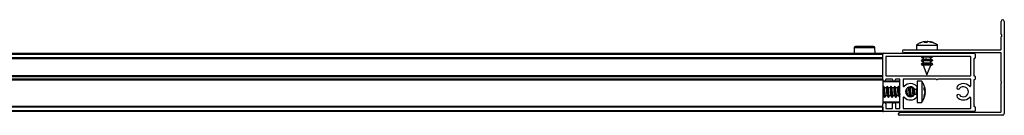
# Model space of a CAD drawing. Header units: millimetres. Extents: x 3235.67 to 3237.17, y 3462.94 to 3462.99.
# Tile 4 of 4: x 3236.7971 to 3237.1696, y 3462.9363 to 3462.9723. Entities that reach past the tile are written whole.
import ezdxf

# ---------------------------------------------------------------- set-up
doc = ezdxf.new("R2010")
doc.units = ezdxf.units.MM
doc.layers.add('SANINDUSA', color=3, linetype='Continuous')

msp = doc.modelspace()

# ---------------------------------------------------------------- linework, layer by layer
at = {"layer": 'SANINDUSA'}
for p, q in [((3237.168360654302, 3462.966859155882), (3237.168360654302, 3462.971706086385)), ((3237.169560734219, 3462.971706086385), (3237.169560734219, 3462.936906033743)), ((3237.139645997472, 3462.964060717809), (3237.138125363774, 3462.963727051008)), ((3237.139575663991, 3462.964060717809), (3237.139206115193, 3462.963970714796)), ((3237.139287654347, 3462.963727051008), (3237.139645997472, 3462.964060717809)), ((3237.139718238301, 3462.963727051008), (3237.139645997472, 3462.964060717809)), ((3237.139658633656, 3462.964002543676), (3237.139928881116, 3462.964060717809)), ((3237.139928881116, 3462.964060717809), (3237.140274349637, 3462.963816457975)), ((3237.139971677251, 3462.963715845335), (3237.139928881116, 3462.964060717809)), ((3237.140093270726, 3462.964060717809), (3237.140472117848, 3462.963904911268)), ((3237.140528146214, 3462.964060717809), (3237.140149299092, 3462.963904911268)), ((3237.140692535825, 3462.964060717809), (3237.140220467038, 3462.963727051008)), ((3237.140953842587, 3462.963961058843), (3237.140528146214, 3462.964060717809)), ((3237.142243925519, 3462.963727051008), (3237.140692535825, 3462.964060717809)), ((3237.140975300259, 3462.964060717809), (3237.142496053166, 3462.963727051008)), ((3237.14104575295, 3462.964060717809), (3237.141412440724, 3462.963971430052)), ((3237.141954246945, 3462.963727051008), (3237.141122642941, 3462.963921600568)), ((3237.168360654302, 3462.961106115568), (3237.168360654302, 3462.965852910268)), ((3237.168590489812, 3462.966548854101), (3237.168384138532, 3462.966794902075)), ((3237.168384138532, 3462.965917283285), (3237.168590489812, 3462.966163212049)), ((3237.112773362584, 3462.961760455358), (3237.112755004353, 3462.95965605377)), ((3237.120633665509, 3462.961760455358), (3237.112773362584, 3462.961760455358)), ((3237.120133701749, 3462.962256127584), (3237.113273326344, 3462.962256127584)), ((3237.12065202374, 3462.95965605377), (3237.120633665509, 3462.961760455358)), ((3237.131660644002, 3462.961006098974), (3237.168260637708, 3462.961006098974)), ((3237.136310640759, 3462.962729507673), (3237.136310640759, 3462.961006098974)), ((3237.136310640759, 3462.962729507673), (3237.144172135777, 3462.962729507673)), ((3237.140220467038, 3462.963727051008), (3237.139287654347, 3462.963727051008)), ((3237.142098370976, 3462.963727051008), (3237.141954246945, 3462.963727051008)), ((3237.142496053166, 3462.963727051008), (3237.142243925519, 3462.963727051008)), ((3237.144281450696, 3462.962723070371), (3237.143802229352, 3462.963050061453)), ((3237.144172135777, 3462.962729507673), (3237.144310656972, 3462.962729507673)), ((3237.144310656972, 3462.961006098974), (3237.144310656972, 3462.962729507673)), ((3235.715560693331, 3462.95965605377), (3237.123560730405, 3462.95965605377)), ((3235.715560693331, 3462.959356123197), (3237.123560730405, 3462.959356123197)), ((3237.123560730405, 3462.957956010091), (3235.715560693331, 3462.957956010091)), ((3237.123560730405, 3462.957656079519), (3235.715560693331, 3462.957656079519)), ((3237.123560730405, 3462.957556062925), (3235.715560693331, 3462.957556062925)), ((3237.123560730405, 3462.959356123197), (3237.123560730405, 3462.95965605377)), ((3237.123560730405, 3462.957956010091), (3237.123560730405, 3462.959356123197)), ((3237.123560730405, 3462.9497560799), (3237.123560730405, 3462.959356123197)), ((3237.123860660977, 3462.95965605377), (3237.158260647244, 3462.95965605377)), ((3237.124760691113, 3462.958356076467), (3237.124760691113, 3462.951256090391)), ((3237.156760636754, 3462.958456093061), (3237.124860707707, 3462.958456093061)), ((3237.168260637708, 3462.959806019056), (3237.131660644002, 3462.959806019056)), ((3237.138286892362, 3462.95967620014), (3237.138258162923, 3462.95965605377)), ((3237.138351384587, 3462.959716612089), (3237.138286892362, 3462.95967620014)), ((3237.138351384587, 3462.958316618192), (3237.138286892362, 3462.958276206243)), ((3237.138351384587, 3462.956916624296), (3237.138286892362, 3462.956876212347)), ((3237.138299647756, 3462.958114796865), (3237.138850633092, 3462.957881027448)), ((3237.138299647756, 3462.956714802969), (3237.138850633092, 3462.956481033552)), ((3237.138301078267, 3462.959745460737), (3237.138457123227, 3462.95965605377)), ((3237.138301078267, 3462.95834546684), (3237.138850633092, 3462.958030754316)), ((3237.138301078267, 3462.956945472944), (3237.138850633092, 3462.95663076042)), ((3237.138916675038, 3462.957421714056), (3237.138309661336, 3462.957141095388)), ((3237.138850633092, 3462.958064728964), (3237.138850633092, 3462.957391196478)), ((3237.138850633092, 3462.956664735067), (3237.138850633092, 3462.955991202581)), ((3237.141712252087, 3462.958006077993), (3237.141758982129, 3462.957947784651)), ((3237.141712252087, 3462.956606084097), (3237.141758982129, 3462.956547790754)), ((3237.142320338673, 3462.956966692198), (3237.141721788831, 3462.957309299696)), ((3237.141770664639, 3462.957920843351), (3237.142311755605, 3462.958170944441)), ((3237.141770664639, 3462.957281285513), (3237.141770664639, 3462.957947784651)), ((3237.142321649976, 3462.957197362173), (3237.141770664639, 3462.95743113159)), ((3237.141770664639, 3462.956520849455), (3237.142311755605, 3462.956770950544)), ((3237.141770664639, 3462.955881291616), (3237.141770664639, 3462.956547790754)), ((3237.142320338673, 3462.958366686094), (3237.142164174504, 3462.958456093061)), ((3237.142320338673, 3462.95976667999), (3237.142251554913, 3462.959806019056)), ((3237.142264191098, 3462.958398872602), (3237.142363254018, 3462.958456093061)), ((3237.142270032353, 3462.958395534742), (3237.142334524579, 3462.958435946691)), ((3237.142270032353, 3462.956995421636), (3237.142334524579, 3462.957035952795)), ((3237.156860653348, 3462.951256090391), (3237.156860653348, 3462.958356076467)), ((3237.158060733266, 3462.957556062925), (3237.158060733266, 3462.951256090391)), ((3237.158260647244, 3462.957656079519), (3237.15816074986, 3462.957656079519)), ((3237.158560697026, 3462.959356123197), (3237.158560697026, 3462.957956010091)), ((3237.168360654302, 3462.948956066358), (3237.168360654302, 3462.959706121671)), ((3237.138351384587, 3462.955516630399), (3237.138286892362, 3462.95547621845)), ((3237.138299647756, 3462.955314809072), (3237.138909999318, 3462.955055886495)), ((3237.138301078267, 3462.955545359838), (3237.138850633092, 3462.955230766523)), ((3237.138916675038, 3462.956021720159), (3237.138309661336, 3462.955741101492)), ((3237.138850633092, 3462.955264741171), (3237.138850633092, 3462.9552060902)), ((3237.138850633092, 3462.9552060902), (3237.14031070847, 3462.951506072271)), ((3237.141712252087, 3462.9552060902), (3237.138850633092, 3462.9552060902)), ((3237.14031070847, 3462.951506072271), (3237.14174038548, 3462.955129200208)), ((3237.141712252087, 3462.9552060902), (3237.14172858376, 3462.955133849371)), ((3237.142320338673, 3462.955566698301), (3237.141721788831, 3462.955909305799)), ((3237.141729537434, 3462.955101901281), (3237.142311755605, 3462.955370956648)), ((3237.142321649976, 3462.955797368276), (3237.141770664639, 3462.956031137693)), ((3237.142270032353, 3462.95559542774), (3237.142334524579, 3462.955635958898)), ((3235.715560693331, 3462.951256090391), (3237.123560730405, 3462.951256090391)), ((3235.715560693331, 3462.951156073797), (3237.123560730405, 3462.951156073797)), ((3235.715560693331, 3462.950856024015), (3237.123560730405, 3462.950856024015)), ((3237.123560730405, 3462.949956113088), (3235.715560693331, 3462.949956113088)), ((3237.123560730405, 3462.949656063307), (3235.715560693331, 3462.949656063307)), ((3237.123560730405, 3462.949556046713), (3235.715560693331, 3462.949556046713)), ((3237.123560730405, 3462.949956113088), (3237.123560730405, 3462.950856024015)), ((3237.123560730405, 3462.949656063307), (3237.123560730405, 3462.9497560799)), ((3237.123560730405, 3462.949656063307), (3237.123560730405, 3462.949556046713)), ((3237.123560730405, 3462.949556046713), (3237.123560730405, 3462.940556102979)), ((3237.129860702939, 3462.949156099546), (3237.123560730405, 3462.949156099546)), ((3237.130060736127, 3462.948956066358), (3237.123560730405, 3462.948956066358)), ((3237.124760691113, 3462.949856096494), (3237.124760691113, 3462.9497560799)), ((3237.124860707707, 3462.951156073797), (3237.156760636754, 3462.951156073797)), ((3237.12716073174, 3462.949956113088), (3237.124860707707, 3462.949956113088)), ((3237.127260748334, 3462.9497560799), (3237.127260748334, 3462.949856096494)), ((3237.128460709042, 3462.949856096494), (3237.128460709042, 3462.9497560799)), ((3237.129960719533, 3462.949956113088), (3237.128560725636, 3462.949956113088)), ((3237.130060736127, 3462.938956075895), (3237.130060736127, 3462.949856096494)), ((3237.131260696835, 3462.949856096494), (3237.131260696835, 3462.947460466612)), ((3237.143760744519, 3462.949956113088), (3237.131360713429, 3462.949956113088)), ((3237.138305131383, 3462.949156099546), (3237.136581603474, 3462.949156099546)), ((3237.136581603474, 3462.949156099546), (3237.136581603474, 3462.941156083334)), ((3237.138305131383, 3462.949156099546), (3237.138305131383, 3462.941156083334)), ((3237.156760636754, 3462.949956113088), (3237.144360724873, 3462.949956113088)), ((3237.156860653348, 3462.947460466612), (3237.156860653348, 3462.949856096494)), ((3237.158060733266, 3462.949556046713), (3237.158060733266, 3462.939756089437)), ((3237.15816074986, 3462.951156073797), (3237.158260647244, 3462.951156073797)), ((3237.158260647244, 3462.949656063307), (3237.15816074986, 3462.949656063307)), ((3237.158560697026, 3462.950856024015), (3237.158560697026, 3462.949956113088)), ((3237.123640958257, 3462.946616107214), (3237.123560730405, 3462.946616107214)), ((3237.123824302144, 3462.947196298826), (3237.123591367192, 3462.946578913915)), ((3237.123869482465, 3462.94717376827), (3237.123618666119, 3462.946561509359)), ((3237.124383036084, 3462.946616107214), (3237.124010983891, 3462.947187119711)), ((3237.125040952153, 3462.946616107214), (3237.12434846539, 3462.946616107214)), ((3237.12522429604, 3462.947196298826), (3237.124991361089, 3462.946578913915)), ((3237.125269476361, 3462.94717376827), (3237.125018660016, 3462.946561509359)), ((3237.125783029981, 3462.946616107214), (3237.125410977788, 3462.947187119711)), ((3237.12644094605, 3462.946616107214), (3237.125748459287, 3462.946616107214)), ((3237.126624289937, 3462.947196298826), (3237.126391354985, 3462.946578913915)), ((3237.126669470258, 3462.94717376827), (3237.126418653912, 3462.946561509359)), ((3237.127183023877, 3462.946616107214), (3237.126810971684, 3462.947187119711)), ((3237.127840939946, 3462.946616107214), (3237.127148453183, 3462.946616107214)), ((3237.128024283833, 3462.947196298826), (3237.127791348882, 3462.946578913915)), ((3237.128069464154, 3462.94717376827), (3237.127818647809, 3462.946561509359)), ((3237.128583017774, 3462.946616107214), (3237.128210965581, 3462.947187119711)), ((3237.129240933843, 3462.946616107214), (3237.12854844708, 3462.946616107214)), ((3237.12942427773, 3462.947196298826), (3237.129191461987, 3462.946578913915)), ((3237.129469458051, 3462.94717376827), (3237.129218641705, 3462.946561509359)), ((3237.12998301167, 3462.946616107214), (3237.129610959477, 3462.947187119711)), ((3237.130060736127, 3462.946616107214), (3237.129948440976, 3462.946616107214)), ((3237.133441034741, 3462.946616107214), (3237.132844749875, 3462.946616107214)), ((3237.133510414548, 3462.946974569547), (3237.13338250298, 3462.946616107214)), ((3237.133544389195, 3462.946984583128), (3237.133391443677, 3462.946578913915)), ((3237.133597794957, 3462.946998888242), (3237.133418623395, 3462.946561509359)), ((3237.134182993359, 3462.946616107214), (3237.133900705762, 3462.947049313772)), ((3237.134841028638, 3462.946616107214), (3237.134148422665, 3462.946616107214)), ((3237.13487416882, 3462.946873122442), (3237.134782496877, 3462.946616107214)), ((3237.134898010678, 3462.946861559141), (3237.134791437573, 3462.946578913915)), ((3237.134934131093, 3462.946843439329), (3237.134818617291, 3462.946561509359)), ((3237.136381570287, 3462.944003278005), (3237.136381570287, 3462.946308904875)), ((3237.139206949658, 3462.94749932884), (3237.139106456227, 3462.94775264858)), ((3237.139302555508, 3462.946764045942), (3237.13963622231, 3462.945909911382)), ((3237.139302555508, 3462.945968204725), (3237.139302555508, 3462.946764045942)), ((3237.13963622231, 3462.945017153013), (3237.139302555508, 3462.945968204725)), ((3237.13963622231, 3462.945909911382), (3237.139347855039, 3462.945839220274)), ((3237.13963622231, 3462.94506626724), (3237.139381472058, 3462.945854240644)), ((3237.13963622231, 3462.945071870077), (3237.139385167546, 3462.945855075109)), ((3237.139470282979, 3462.945876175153), (3237.13963622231, 3462.945240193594)), ((3237.139472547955, 3462.9458767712), (3237.13963622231, 3462.94524579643)), ((3237.139490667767, 3462.945881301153), (3237.13963622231, 3462.945294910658)), ((3237.13963622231, 3462.945473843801), (3237.139543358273, 3462.945894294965)), ((3237.168360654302, 3462.937606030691), (3237.168360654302, 3462.948356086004)), ((3237.123560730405, 3462.943696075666), (3237.123880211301, 3462.943696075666)), ((3237.123781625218, 3462.943937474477), (3237.12387031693, 3462.943711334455)), ((3237.12387031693, 3462.943711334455), (3237.124252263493, 3462.943125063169)), ((3237.12439376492, 3462.94313841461), (3237.124644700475, 3462.943750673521)), ((3237.124438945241, 3462.943115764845), (3237.124657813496, 3462.943696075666)), ((3237.124602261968, 3462.943696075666), (3237.125280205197, 3462.943696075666)), ((3237.125181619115, 3462.943937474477), (3237.125270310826, 3462.943711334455)), ((3237.125270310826, 3462.943711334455), (3237.12565225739, 3462.943125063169)), ((3237.125793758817, 3462.94313841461), (3237.126044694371, 3462.943750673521)), ((3237.125838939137, 3462.943115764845), (3237.126057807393, 3462.943696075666)), ((3237.126002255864, 3462.943696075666), (3237.126680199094, 3462.943696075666)), ((3237.126581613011, 3462.943937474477), (3237.126670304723, 3462.943711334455)), ((3237.126670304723, 3462.943711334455), (3237.127052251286, 3462.943125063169)), ((3237.127193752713, 3462.94313841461), (3237.127444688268, 3462.943750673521)), ((3237.127238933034, 3462.943115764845), (3237.127457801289, 3462.943696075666)), ((3237.127402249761, 3462.943696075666), (3237.12808019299, 3462.943696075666)), ((3237.127981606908, 3462.943937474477), (3237.128070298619, 3462.943711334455)), ((3237.128070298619, 3462.943711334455), (3237.128452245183, 3462.943125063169)), ((3237.12859374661, 3462.94313841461), (3237.128844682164, 3462.943750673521)), ((3237.12863892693, 3462.943115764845), (3237.128857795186, 3462.943696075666)), ((3237.128802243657, 3462.943696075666), (3237.129480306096, 3462.943696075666)), ((3237.129381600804, 3462.943937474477), (3237.129470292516, 3462.943711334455)), ((3237.129470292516, 3462.943711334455), (3237.129852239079, 3462.943125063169)), ((3237.129993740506, 3462.94313841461), (3237.130060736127, 3462.943301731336)), ((3237.130038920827, 3462.943115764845), (3237.130060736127, 3462.943173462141)), ((3237.131260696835, 3462.942851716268), (3237.131260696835, 3462.938956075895)), ((3237.13143283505, 3462.943101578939), (3237.13144106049, 3462.943090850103)), ((3237.131438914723, 3462.943115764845), (3237.131443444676, 3462.943127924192)), ((3237.132980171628, 3462.943593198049), (3237.133044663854, 3462.943750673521)), ((3237.133002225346, 3462.943696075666), (3237.133680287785, 3462.943696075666)), ((3237.133011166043, 3462.943572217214), (3237.133057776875, 3462.943696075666)), ((3237.13303178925, 3462.943558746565), (3237.133080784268, 3462.943696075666)), ((3237.133581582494, 3462.943937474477), (3237.133670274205, 3462.943711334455)), ((3237.133670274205, 3462.943711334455), (3237.133965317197, 3462.943258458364)), ((3237.134245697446, 3462.943265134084), (3237.13444465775, 3462.943750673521)), ((3237.134271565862, 3462.943328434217), (3237.134266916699, 3462.943267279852)), ((3237.134297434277, 3462.94327085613), (3237.134457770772, 3462.943696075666)), ((3237.134330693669, 3462.943275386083), (3237.134480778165, 3462.943696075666)), ((3237.134402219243, 3462.943696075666), (3237.135080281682, 3462.943696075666)), ((3237.13498157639, 3462.943937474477), (3237.135070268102, 3462.943711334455)), ((3237.135070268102, 3462.943711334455), (3237.135145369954, 3462.943596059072)), ((3237.139010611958, 3462.942349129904), (3237.139236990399, 3462.942796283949)), ((3237.139302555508, 3462.943673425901), (3237.13963622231, 3462.945017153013)), ((3237.13963622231, 3462.944402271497), (3237.139302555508, 3462.943125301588)), ((3237.139302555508, 3462.943125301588), (3237.139302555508, 3462.943673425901)), ((3237.139472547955, 3462.94443541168), (3237.13963622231, 3462.94506626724)), ((3237.13963622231, 3462.944838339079), (3237.139543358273, 3462.944417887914)), ((3237.156860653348, 3462.938956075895), (3237.156860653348, 3462.942851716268)), ((3235.715560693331, 3462.939756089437), (3237.123560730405, 3462.939756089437)), ((3237.123560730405, 3462.939656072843), (3235.715560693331, 3462.939656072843)), ((3237.123560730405, 3462.939356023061), (3235.715560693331, 3462.939356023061)), ((3237.123560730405, 3462.937956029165), (3235.715560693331, 3462.937956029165)), ((3237.123560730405, 3462.941356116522), (3237.130060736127, 3462.941356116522)), ((3237.123560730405, 3462.941156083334), (3237.129860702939, 3462.941156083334)), ((3237.123560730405, 3462.937956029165), (3237.123560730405, 3462.940556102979)), ((3237.123560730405, 3462.939356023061), (3237.123560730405, 3462.937956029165)), ((3237.123560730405, 3462.937656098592), (3237.123560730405, 3462.937956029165)), ((3237.124760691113, 3462.940556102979), (3237.124760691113, 3462.938956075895)), ((3237.124860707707, 3462.938856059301), (3237.12716073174, 3462.938856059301)), ((3237.127260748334, 3462.938956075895), (3237.127260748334, 3462.940556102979)), ((3237.128460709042, 3462.940556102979), (3237.128460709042, 3462.938956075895)), ((3237.128560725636, 3462.938856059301), (3237.129960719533, 3462.938856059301)), ((3237.131360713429, 3462.938856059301), (3237.156760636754, 3462.938856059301)), ((3237.136581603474, 3462.941156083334), (3237.138305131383, 3462.941156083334)), ((3237.15816074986, 3462.939656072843), (3237.158260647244, 3462.939656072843)), ((3237.158560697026, 3462.939356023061), (3237.158560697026, 3462.937956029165)), ((3237.123560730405, 3462.937656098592), (3235.715560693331, 3462.937656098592)), ((3237.158260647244, 3462.937656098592), (3237.123860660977, 3462.937656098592)), ((3237.129560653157, 3462.93660610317), (3237.129560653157, 3462.936906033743)), ((3237.168960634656, 3462.936306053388), (3237.129860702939, 3462.936306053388)), ((3237.130160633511, 3462.937506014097), (3237.168260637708, 3462.937506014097))]:
    msp.add_line(p, q, dxfattribs=at)
at = {"layer": 'SANINDUSA', "flags": 128}
for points in [[(3237.138301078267, 3462.95834546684), (3237.138283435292, 3462.958356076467), (3237.138213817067, 3462.958456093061)], [(3237.138301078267, 3462.959745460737), (3237.138283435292, 3462.959756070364), (3237.138226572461, 3462.959806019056)], [(3237.138286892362, 3462.958276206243), (3237.138227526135, 3462.958223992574), (3237.138306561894, 3462.958111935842), (3237.138690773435, 3462.958037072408), (3237.138850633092, 3462.958024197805)], [(3237.138286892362, 3462.956876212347), (3237.138227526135, 3462.956823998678), (3237.138306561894, 3462.956711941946), (3237.138690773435, 3462.956637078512), (3237.138850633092, 3462.956624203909)], [(3237.138301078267, 3462.956945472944), (3237.138283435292, 3462.956956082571), (3237.138230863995, 3462.957088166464), (3237.138495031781, 3462.957200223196), (3237.1390355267, 3462.95727508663), (3237.139770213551, 3462.957301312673), (3237.140587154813, 3462.95727508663), (3237.141362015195, 3462.957200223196), (3237.141976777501, 3462.957088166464), (3237.142337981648, 3462.956956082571), (3237.142390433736, 3462.956823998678), (3237.142311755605, 3462.956770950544)], [(3237.14209443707, 3462.958456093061), (3237.142337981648, 3462.958356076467), (3237.142390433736, 3462.958223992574), (3237.142311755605, 3462.958170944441)], [(3237.142238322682, 3462.959806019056), (3237.142337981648, 3462.959756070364), (3237.142407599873, 3462.95965605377)], [(3237.142264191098, 3462.956998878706), (3237.142393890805, 3462.957088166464), (3237.142321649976, 3462.957197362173)], [(3237.138286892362, 3462.95547621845), (3237.138227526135, 3462.955424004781), (3237.138306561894, 3462.955311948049), (3237.138690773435, 3462.955237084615), (3237.138850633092, 3462.955224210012)], [(3237.138301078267, 3462.955545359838), (3237.138283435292, 3462.955556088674), (3237.138230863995, 3462.955688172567), (3237.138495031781, 3462.955800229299), (3237.1390355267, 3462.955874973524), (3237.139770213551, 3462.955901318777), (3237.140587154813, 3462.955874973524), (3237.141362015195, 3462.955800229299), (3237.141976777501, 3462.955688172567), (3237.142337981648, 3462.955556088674), (3237.142390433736, 3462.955424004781), (3237.142311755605, 3462.955370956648)], [(3237.142264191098, 3462.955598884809), (3237.142393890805, 3462.955688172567), (3237.142321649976, 3462.955797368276)], [(3237.124010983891, 3462.947187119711), (3237.1239995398, 3462.947203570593), (3237.123887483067, 3462.947209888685), (3237.123812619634, 3462.946903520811), (3237.12378639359, 3462.946331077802)], [(3237.12378639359, 3462.946331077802), (3237.123812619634, 3462.94557982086), (3237.123887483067, 3462.944764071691), (3237.1239995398, 3462.944007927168), (3237.124131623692, 3462.943426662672), (3237.124263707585, 3462.943108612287), (3237.124375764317, 3462.943102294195), (3237.12439376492, 3462.94313841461)], [(3237.123824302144, 3462.947196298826), (3237.123887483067, 3462.94722574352), (3237.123903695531, 3462.947206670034)], [(3237.124481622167, 3462.943970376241), (3237.124388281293, 3462.944372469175), (3237.124308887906, 3462.944901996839), (3237.124255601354, 3462.945476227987), (3237.124236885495, 3462.946005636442), (3237.124255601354, 3462.946407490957), (3237.124308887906, 3462.946619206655), (3237.1243819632, 3462.946616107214)], [(3237.125410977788, 3462.947187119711), (3237.125399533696, 3462.947203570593), (3237.125287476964, 3462.947209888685), (3237.12521261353, 3462.946903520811), (3237.125186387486, 3462.946331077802)], [(3237.125186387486, 3462.946331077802), (3237.12521261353, 3462.94557982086), (3237.125287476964, 3462.944764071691), (3237.125399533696, 3462.944007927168), (3237.125531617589, 3462.943426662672), (3237.125663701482, 3462.943108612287), (3237.125775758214, 3462.943102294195), (3237.125793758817, 3462.94313841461)], [(3237.12522429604, 3462.947196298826), (3237.125287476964, 3462.94722574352), (3237.125303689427, 3462.947206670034)], [(3237.125881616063, 3462.943970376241), (3237.125788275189, 3462.944372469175), (3237.125708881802, 3462.944901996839), (3237.12565559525, 3462.945476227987), (3237.125636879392, 3462.946005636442), (3237.12565559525, 3462.946407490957), (3237.125708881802, 3462.946619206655), (3237.125781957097, 3462.946616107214)], [(3237.126810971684, 3462.947187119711), (3237.126799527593, 3462.947203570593), (3237.12668747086, 3462.947209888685), (3237.126612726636, 3462.946903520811), (3237.126586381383, 3462.946331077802)], [(3237.126586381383, 3462.946331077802), (3237.126612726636, 3462.94557982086), (3237.12668747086, 3462.944764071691), (3237.126799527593, 3462.944007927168), (3237.126931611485, 3462.943426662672), (3237.127063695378, 3462.943108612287), (3237.12717575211, 3462.943102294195), (3237.127193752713, 3462.94313841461)], [(3237.126624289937, 3462.947196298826), (3237.12668747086, 3462.94722574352), (3237.126703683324, 3462.947206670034)], [(3237.127281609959, 3462.943970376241), (3237.127188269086, 3462.944372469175), (3237.127108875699, 3462.944901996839), (3237.127055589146, 3462.945476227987), (3237.127036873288, 3462.946005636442), (3237.127055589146, 3462.946407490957), (3237.127108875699, 3462.946619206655), (3237.127181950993, 3462.946616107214)], [(3237.128210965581, 3462.947187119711), (3237.128199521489, 3462.947203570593), (3237.128087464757, 3462.947209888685), (3237.128012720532, 3462.946903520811), (3237.127986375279, 3462.946331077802)], [(3237.127986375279, 3462.946331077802), (3237.128012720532, 3462.94557982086), (3237.128087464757, 3462.944764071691), (3237.128199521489, 3462.944007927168), (3237.128331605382, 3462.943426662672), (3237.128463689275, 3462.943108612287), (3237.128575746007, 3462.943102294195), (3237.12859374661, 3462.94313841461)], [(3237.128024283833, 3462.947196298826), (3237.128087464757, 3462.94722574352), (3237.12810367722, 3462.947206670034)], [(3237.128681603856, 3462.943970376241), (3237.128588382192, 3462.944372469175), (3237.128508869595, 3462.944901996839), (3237.128455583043, 3462.945476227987), (3237.128436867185, 3462.946005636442), (3237.128455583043, 3462.946407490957), (3237.128508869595, 3462.946619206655), (3237.12858194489, 3462.946616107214)], [(3237.129610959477, 3462.947187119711), (3237.129599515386, 3462.947203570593), (3237.129487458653, 3462.947209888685), (3237.129412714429, 3462.946903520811), (3237.129386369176, 3462.946331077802)], [(3237.129386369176, 3462.946331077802), (3237.129412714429, 3462.94557982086), (3237.129487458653, 3462.944764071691), (3237.129599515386, 3462.944007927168), (3237.129731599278, 3462.943426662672), (3237.12986380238, 3462.943108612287), (3237.129975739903, 3462.943102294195), (3237.129993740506, 3462.94313841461)], [(3237.12942427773, 3462.947196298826), (3237.129487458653, 3462.94722574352), (3237.129503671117, 3462.947206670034)], [(3237.130060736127, 3462.944044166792), (3237.129988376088, 3462.944372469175), (3237.129908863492, 3462.944901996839), (3237.129855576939, 3462.945476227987), (3237.129836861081, 3462.946005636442), (3237.129855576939, 3462.946407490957), (3237.129908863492, 3462.946619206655), (3237.129981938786, 3462.946616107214)], [(3237.132213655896, 3462.945565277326), (3237.132287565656, 3462.944764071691), (3237.132340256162, 3462.944368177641)], [(3237.133626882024, 3462.947005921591), (3237.133612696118, 3462.946903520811), (3237.133586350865, 3462.946331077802)], [(3237.134281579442, 3462.943970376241), (3237.134188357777, 3462.944372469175), (3237.134108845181, 3462.944901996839), (3237.134055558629, 3462.945476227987), (3237.13403684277, 3462.946005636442), (3237.134055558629, 3462.946407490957), (3237.134108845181, 3462.946619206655), (3237.134182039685, 3462.946616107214)], [(3237.124471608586, 3462.943328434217), (3237.124450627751, 3462.943155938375), (3237.124375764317, 3462.94308632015), (3237.124359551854, 3462.943105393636)], [(3237.125871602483, 3462.943328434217), (3237.125850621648, 3462.943155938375), (3237.125775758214, 3462.94308632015), (3237.12575954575, 3462.943105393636)], [(3237.127271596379, 3462.943328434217), (3237.127250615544, 3462.943155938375), (3237.12717575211, 3462.94308632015), (3237.127159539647, 3462.943105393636)], [(3237.128671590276, 3462.943328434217), (3237.128650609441, 3462.943155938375), (3237.128575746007, 3462.94308632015), (3237.128559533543, 3462.943105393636)], [(3237.130060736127, 3462.943212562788), (3237.130050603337, 3462.943155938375), (3237.129975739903, 3462.94308632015), (3237.12995952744, 3462.943105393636)], [(3237.131443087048, 3462.943127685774), (3237.1313757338, 3462.94308632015), (3237.131374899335, 3462.943087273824)]]:
    msp.add_lwpolyline(points, dxfattribs=at)
at = {"layer": 'SANINDUSA'}
for centre, radius, start, end in [((3237.168960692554, 3462.971706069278), 0.0006000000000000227, 0, 180), ((3237.168460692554, 3462.96685918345), 0.0001000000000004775, 180, 220.0000000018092), ((3237.168460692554, 3462.965852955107), 0.0001000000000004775, 139.9999999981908, 180), ((3237.168360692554, 3462.966356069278), 0.000300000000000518, 319.9999999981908, 40.00000000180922), ((3237.113273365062, 3462.961756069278), 0.0005000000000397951, 90, 179.5000000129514), ((3237.120133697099, 3462.961756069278), 0.000500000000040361, 0.4999999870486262, 90), ((3237.131660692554, 3462.960406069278), 0.000600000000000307, 90, 270), ((3237.168260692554, 3462.961106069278), 9.999999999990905e-05, 270, 0), ((3237.123860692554, 3462.959356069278), 0.0003000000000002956, 90, 180), ((3237.124860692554, 3462.958356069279), 9.999999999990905e-05, 90, 180), ((3237.140240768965, 3462.954633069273), 0.003680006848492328, 66.43064831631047, 112.1946053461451), ((3237.140240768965, 3462.953233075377), 0.003680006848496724, 66.43064831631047, 112.1946053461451), ((3237.156760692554, 3462.958356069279), 9.999999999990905e-05, 0, 90), ((3237.158160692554, 3462.957556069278), 0.0001000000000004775, 90, 180), ((3237.158260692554, 3462.959356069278), 0.0003000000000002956, 0, 90), ((3237.158260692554, 3462.957956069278), 0.0003000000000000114, 270, 0), ((3237.168260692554, 3462.959706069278), 9.999999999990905e-05, 0, 90), ((3237.140240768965, 3462.95183308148), 0.003680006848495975, 66.43064831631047, 112.1946053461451), ((3237.124160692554, 3462.949756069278), 0.0006000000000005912, 180, 0), ((3237.124860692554, 3462.951256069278), 9.999999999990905e-05, 180, 270), ((3237.124860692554, 3462.949856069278), 9.999999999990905e-05, 90, 180), ((3237.127160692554, 3462.949856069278), 0.0001000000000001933, 0, 90), ((3237.127860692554, 3462.949756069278), 0.0006000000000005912, 180, 0), ((3237.128560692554, 3462.949856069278), 0.0001000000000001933, 90, 180), ((3237.129860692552, 3462.948956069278), 0.0002000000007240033, 0, 89.99999979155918), ((3237.129960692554, 3462.949856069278), 0.0001000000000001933, 0, 90), ((3237.131360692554, 3462.949856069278), 9.999999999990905e-05, 90, 180), ((3237.144060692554, 3462.950081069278), 0.0003250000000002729, 202.6198649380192, 337.3801350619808), ((3237.156760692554, 3462.951256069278), 9.999999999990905e-05, 270, 0), ((3237.156760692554, 3462.949856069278), 9.999999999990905e-05, 0, 90), ((3237.158160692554, 3462.951256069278), 0.0001000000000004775, 180, 270), ((3237.158160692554, 3462.949556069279), 0.0001000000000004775, 90, 180), ((3237.158260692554, 3462.950856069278), 0.0003000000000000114, 0, 90), ((3237.158260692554, 3462.949956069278), 0.0003000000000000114, 270, 0), ((3237.168235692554, 3462.948656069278), 0.0003250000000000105, 292.6198649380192, 67.38013506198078), ((3237.131560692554, 3462.947460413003), 0.0002999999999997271, 180, 317.3320744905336), ((3237.134060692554, 3462.945156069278), 0.003100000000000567, 39.79181950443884, 137.3320744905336), ((3237.134060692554, 3462.945156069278), 0.001899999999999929, 39.79181950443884, 320.2081804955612), ((3237.139749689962, 3462.945832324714), 0.007116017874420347, 175.1057701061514, 195.1683435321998), ((3237.143604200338, 3462.946077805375), 0.01002105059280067, 178.5517500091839, 196.346025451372), ((3237.147014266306, 3462.946243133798), 0.01202428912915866, 177.3174924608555, 192.2764703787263), ((3237.142667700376, 3462.945837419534), 0.007233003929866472, 175.209508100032, 194.223290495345), ((3237.135981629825, 3462.946756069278), 0.0005999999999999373, 219.7918195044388, 39.79181950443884), ((3237.152139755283, 3462.946756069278), 0.000600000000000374, 140.2081804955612, 320.2081804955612), ((3237.154060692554, 3462.945156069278), 0.003100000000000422, 42.66792550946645, 140.2081804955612), ((3237.154060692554, 3462.945156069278), 0.00190000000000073, 219.7918195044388, 140.2081804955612), ((3237.156560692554, 3462.947460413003), 0.0002999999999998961, 222.6679255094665, 0), ((3237.131560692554, 3462.942851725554), 0.0003000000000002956, 42.66792550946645, 180), ((3237.134060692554, 3462.945156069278), 0.003100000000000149, 222.6679255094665, 320.2081804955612), ((3237.135981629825, 3462.943556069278), 0.000600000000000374, 320.2081804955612, 140.2081804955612), ((3237.152139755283, 3462.943556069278), 0.0005999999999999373, 39.79181950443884, 219.7918195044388), ((3237.154060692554, 3462.945156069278), 0.003099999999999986, 219.7918195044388, 317.3320744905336), ((3237.156560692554, 3462.942851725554), 0.0003000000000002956, 0, 137.3320744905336), ((3237.124160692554, 3462.940556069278), 0.0006000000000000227, 0, 180), ((3237.123860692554, 3462.937956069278), 0.0003000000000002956, 180, 270), ((3237.124860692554, 3462.938956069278), 9.999999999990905e-05, 180, 270), ((3237.127160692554, 3462.938956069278), 9.999999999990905e-05, 270, 0), ((3237.127860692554, 3462.940556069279), 0.0006000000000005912, 0, 180), ((3237.128560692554, 3462.938956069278), 9.999999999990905e-05, 180, 270), ((3237.129860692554, 3462.941356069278), 0.0002000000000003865, 270, 0), ((3237.129960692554, 3462.938956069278), 9.999999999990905e-05, 270, 0), ((3237.131360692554, 3462.938956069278), 9.999999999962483e-05, 180, 270), ((3237.156760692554, 3462.938956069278), 9.999999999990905e-05, 270, 0), ((3237.158160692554, 3462.939756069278), 0.0001000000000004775, 180, 270), ((3237.158260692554, 3462.939356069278), 0.0003000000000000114, 0, 90), ((3237.158260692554, 3462.937956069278), 0.0002999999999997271, 270, 0), ((3237.130160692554, 3462.936906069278), 0.0006000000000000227, 90, 180), ((3237.129860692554, 3462.936606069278), 0.0003000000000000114, 180, 270), ((3237.168260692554, 3462.937606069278), 0.0001000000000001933, 270, 0), ((3237.168960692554, 3462.936906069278), 0.000600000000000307, 270, 0)]:
    msp.add_arc(centre, radius, start, end, dxfattribs=at)
for centre, major_axis, ratio, start_param, end_param in [((3237.140310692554, 3462.958001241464), (0.001459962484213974, -6.51782200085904e-05), 0.1605806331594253, 0.2910083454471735, 3.148761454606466), ((3237.140310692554, 3462.956601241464), (0.001459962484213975, -6.517822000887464e-05), 0.1605806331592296, 0.2910083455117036, 3.148761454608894), ((3237.140310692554, 3462.955201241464), (0.001459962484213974, -6.51782200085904e-05), 0.160580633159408, 0.2910083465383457, 3.148761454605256), ((3237.124486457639, 3462.945156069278), (-0.0001406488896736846, 0.00145987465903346), 0.1360167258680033, 6.270081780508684, 8.788649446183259), ((3237.125886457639, 3462.945156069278), (-0.0001406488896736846, 0.00145987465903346), 0.136016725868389, 6.270081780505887, 8.78864944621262), ((3237.127286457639, 3462.945156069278), (-0.0001406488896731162, 0.001459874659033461), 0.1360167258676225, 6.270081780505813, 8.788649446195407), ((3237.12868645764, 3462.945156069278), (-0.0001406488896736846, 0.00145987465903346), 0.1360167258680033, 6.27008178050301, 8.788649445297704), ((3237.130086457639, 3462.945156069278), (-0.0001406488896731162, 0.001459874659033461), 0.1360167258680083, 6.270081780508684, 8.788649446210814), ((3237.132886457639, 3462.945156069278), (-0.0001406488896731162, 0.001459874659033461), 0.1360167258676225, 0.4918458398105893, 2.50546413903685), ((3237.13428645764, 3462.945156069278), (-0.0001406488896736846, 0.00145987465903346), 0.1360167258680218, 6.270081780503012, 8.788649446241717), ((3237.13568645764, 3462.945156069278), (-0.0001406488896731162, 0.001459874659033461), 0.1360167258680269, 0.4943317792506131, 2.505464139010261)]:
    msp.add_ellipse(centre, major_axis=major_axis, ratio=ratio, start_param=start_param, end_param=end_param, dxfattribs=at)
for points, knots in [([(3237.139198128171, 3462.963999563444), (3237.13875068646, 3462.963919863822), (3237.138214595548, 3462.963824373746), (3237.137745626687, 3462.963561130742), (3237.137668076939, 3462.963517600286)], [0, 0, 0, 0, 0.8346377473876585, 1, 1, 1, 1]), ([(3237.142324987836, 3462.963764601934), (3237.142254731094, 3462.963795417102), (3237.141966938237, 3462.963921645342), (3237.1416512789, 3462.963950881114), (3237.141412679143, 3462.963972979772)], [0, 0, 0, 0, 0.2441226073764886, 0.9999999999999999, 0.9999999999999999, 0.9999999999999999, 0.9999999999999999]), ([(3237.138118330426, 3462.963682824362), (3237.137877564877, 3462.963605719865), (3237.137243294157, 3462.963402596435), (3237.136707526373, 3462.963002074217), (3237.136375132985, 3462.962753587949)], [0, 0, 0, 0, 0.379594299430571, 1, 1, 1, 1]), ([(3237.144260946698, 3462.962753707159), (3237.144232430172, 3462.962780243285), (3237.14386012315, 3462.963126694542), (3237.143157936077, 3462.963505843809), (3237.142452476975, 3462.963711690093), (3237.142197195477, 3462.963786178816)], [0, 0, 0, 0, 0.05027066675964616, 0.6563254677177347, 1, 1, 1, 1]), ([(3237.138920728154, 3462.957413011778), (3237.138932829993, 3462.957421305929), (3237.138975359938, 3462.957450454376), (3237.139215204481, 3462.957485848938), (3237.139562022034, 3462.957510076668), (3237.139950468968, 3462.957516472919), (3237.140363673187, 3462.957508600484), (3237.140826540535, 3462.957480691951), (3237.141254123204, 3462.957432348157), (3237.14157729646, 3462.957371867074), (3237.141679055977, 3462.957327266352), (3237.141727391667, 3462.957306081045)], [0, 0, 0, 0, 0.05135021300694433, 0.1804619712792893, 0.3083691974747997, 0.3956410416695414, 0.5028270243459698, 0.6292325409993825, 0.7562066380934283, 0.8841983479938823, 1, 1, 1, 1]), ([(3237.138920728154, 3462.956013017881), (3237.138932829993, 3462.956021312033), (3237.138975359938, 3462.956050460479), (3237.139215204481, 3462.956085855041), (3237.139562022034, 3462.956110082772), (3237.139950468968, 3462.956116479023), (3237.140363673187, 3462.956108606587), (3237.140826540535, 3462.956080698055), (3237.141254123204, 3462.956032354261), (3237.14157729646, 3462.955971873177), (3237.141679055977, 3462.955927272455), (3237.141727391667, 3462.955906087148)], [0, 0, 0, 0, 0.05135021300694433, 0.1804619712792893, 0.3083691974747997, 0.3956410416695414, 0.5028270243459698, 0.6292325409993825, 0.7562066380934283, 0.8841983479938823, 1, 1, 1, 1]), ([(3237.139627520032, 3462.945848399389), (3237.139626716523, 3462.945907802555), (3237.139619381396, 3462.946450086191), (3237.139287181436, 3462.947448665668), (3237.138834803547, 3462.948490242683), (3237.138415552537, 3462.948975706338), (3237.13831895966, 3462.949087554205)], [0, 0, 0, 0, 0.0502255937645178, 0.4585027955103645, 0.8752423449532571, 1, 1, 1, 1]), ([(3237.123627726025, 3462.946557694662), (3237.123619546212, 3462.946542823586), (3237.12359527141, 3462.946498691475), (3237.123578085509, 3462.946282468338), (3237.123571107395, 3462.945973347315), (3237.123579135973, 3462.945598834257), (3237.123607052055, 3462.945134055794), (3237.12365517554, 3462.944648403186), (3237.123715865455, 3462.94422361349), (3237.123760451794, 3462.944029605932), (3237.123781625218, 3462.943937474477)], [0, 0, 0, 0, 0.07348084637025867, 0.2180652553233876, 0.316737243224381, 0.4379381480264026, 0.5808273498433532, 0.7243502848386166, 0.8690978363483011, 1, 1, 1, 1]), ([(3237.125027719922, 3462.946557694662), (3237.125019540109, 3462.946542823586), (3237.124995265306, 3462.946498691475), (3237.124978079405, 3462.946282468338), (3237.124971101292, 3462.945973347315), (3237.124979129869, 3462.945598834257), (3237.125007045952, 3462.945134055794), (3237.125055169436, 3462.944648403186), (3237.125115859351, 3462.94422361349), (3237.125160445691, 3462.944029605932), (3237.125181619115, 3462.943937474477)], [0, 0, 0, 0, 0.07348084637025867, 0.2180652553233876, 0.316737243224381, 0.4379381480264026, 0.5808273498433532, 0.7243502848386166, 0.8690978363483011, 1, 1, 1, 1]), ([(3237.126427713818, 3462.946557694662), (3237.126419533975, 3462.946542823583), (3237.126395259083, 3462.946498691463), (3237.126378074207, 3462.946282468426), (3237.126371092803, 3462.945973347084), (3237.126379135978, 3462.945598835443), (3237.126406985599, 3462.945134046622), (3237.126455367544, 3462.944648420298), (3237.126515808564, 3462.944223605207), (3237.126560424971, 3462.94402960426), (3237.126581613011, 3462.943937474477)], [0, 0, 0, 0, 0.07348091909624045, 0.2180654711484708, 0.3167375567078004, 0.4379385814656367, 0.5808279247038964, 0.7243544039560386, 0.8690977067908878, 0.9999999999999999, 0.9999999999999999, 0.9999999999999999, 0.9999999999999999]), ([(3237.127827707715, 3462.946557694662), (3237.127819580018, 3462.946542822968), (3237.127795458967, 3462.946498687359), (3237.127778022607, 3462.946282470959), (3237.1277710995, 3462.945973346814), (3237.127779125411, 3462.945598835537), (3237.127806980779, 3462.945134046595), (3237.127855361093, 3462.944648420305), (3237.127915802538, 3462.944223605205), (3237.127960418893, 3462.944029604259), (3237.127981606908, 3462.943937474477)], [0, 0, 0, 0, 0.07347778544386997, 0.2180643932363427, 0.316736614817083, 0.4379378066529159, 0.5808273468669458, 0.7243540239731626, 0.8690975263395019, 0.9999999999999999, 0.9999999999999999, 0.9999999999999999, 0.9999999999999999]), ([(3237.129227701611, 3462.946557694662), (3237.129219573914, 3462.946542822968), (3237.129195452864, 3462.946498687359), (3237.129178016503, 3462.946282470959), (3237.129171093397, 3462.945973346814), (3237.129179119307, 3462.945598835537), (3237.129206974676, 3462.945134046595), (3237.129255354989, 3462.944648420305), (3237.129315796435, 3462.944223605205), (3237.129360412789, 3462.944029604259), (3237.129381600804, 3462.943937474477)], [0, 0, 0, 0, 0.07347778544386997, 0.2180643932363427, 0.316736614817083, 0.4379378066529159, 0.5808273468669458, 0.7243540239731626, 0.8690975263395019, 0.9999999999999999, 0.9999999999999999, 0.9999999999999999, 0.9999999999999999]), ([(3237.133427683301, 3462.946557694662), (3237.133419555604, 3462.946542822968), (3237.133395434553, 3462.946498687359), (3237.133377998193, 3462.946282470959), (3237.133371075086, 3462.945973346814), (3237.133379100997, 3462.945598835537), (3237.133406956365, 3462.945134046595), (3237.133455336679, 3462.944648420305), (3237.133515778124, 3462.944223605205), (3237.133560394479, 3462.944029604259), (3237.133581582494, 3462.943937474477)], [0, 0, 0, 0, 0.07347778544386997, 0.2180643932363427, 0.316736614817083, 0.4379378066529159, 0.5808273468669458, 0.7243540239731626, 0.8690975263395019, 0.9999999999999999, 0.9999999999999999, 0.9999999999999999, 0.9999999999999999]), ([(3237.134827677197, 3462.946557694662), (3237.134819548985, 3462.946542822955), (3237.134795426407, 3462.946498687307), (3237.134778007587, 3462.946282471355), (3237.134771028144, 3462.945973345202), (3237.13477930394, 3462.945598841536), (3237.134806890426, 3462.945134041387), (3237.13485534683, 3462.944648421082), (3237.134915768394, 3462.944223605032), (3237.134960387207, 3462.944029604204), (3237.13498157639, 3462.943937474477)], [0, 0, 0, 0, 0.07347788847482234, 0.2180646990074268, 0.3167370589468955, 0.4379390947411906, 0.5808267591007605, 0.7243536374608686, 0.8690973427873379, 1, 1, 1, 1]), ([(3237.124481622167, 3462.943970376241), (3237.124505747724, 3462.943883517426), (3237.124549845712, 3462.943724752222), (3237.124585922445, 3462.943713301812), (3237.124602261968, 3462.943708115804)], [0, 0, 0, 0, 0.5470897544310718, 1, 1, 1, 1]), ([(3237.125881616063, 3462.943970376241), (3237.12590574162, 3462.943883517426), (3237.125949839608, 3462.943724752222), (3237.125985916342, 3462.943713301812), (3237.126002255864, 3462.943708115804)], [0, 0, 0, 0, 0.5470897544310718, 1, 1, 1, 1]), ([(3237.127281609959, 3462.943970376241), (3237.127305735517, 3462.943883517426), (3237.127349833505, 3462.943724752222), (3237.127385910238, 3462.943713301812), (3237.127402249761, 3462.943708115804)], [0, 0, 0, 0, 0.5470897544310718, 1, 1, 1, 1]), ([(3237.128681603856, 3462.943970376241), (3237.128705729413, 3462.943883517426), (3237.128749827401, 3462.943724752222), (3237.128785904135, 3462.943713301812), (3237.128802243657, 3462.943708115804)], [0, 0, 0, 0, 0.5470897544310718, 1, 1, 1, 1]), ([(3237.132881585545, 3462.943970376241), (3237.132905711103, 3462.943883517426), (3237.132949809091, 3462.943724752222), (3237.132985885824, 3462.943713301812), (3237.133002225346, 3462.943708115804)], [0, 0, 0, 0, 0.5470897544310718, 1, 1, 1, 1]), ([(3237.134281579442, 3462.943970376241), (3237.134305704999, 3462.943883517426), (3237.134349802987, 3462.943724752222), (3237.134385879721, 3462.943713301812), (3237.134402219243, 3462.943708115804)], [0, 0, 0, 0, 0.5470897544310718, 1, 1, 1, 1]), ([(3237.138300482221, 3462.941196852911), (3237.13843668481, 3462.941342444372), (3237.138580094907, 3462.941495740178), (3237.138672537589, 3462.941681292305), (3237.138677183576, 3462.941690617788)], [0, 0, 0, 0, 0.9497419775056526, 0.9999999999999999, 0.9999999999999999, 0.9999999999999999, 0.9999999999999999]), ([(3237.138318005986, 3462.941219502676), (3237.1385032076, 3462.941464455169), (3237.138963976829, 3462.942073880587), (3237.139431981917, 3462.943180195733), (3237.139565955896, 3462.94404571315), (3237.139630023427, 3462.944459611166)], [0, 0, 0, 0, 0.2596332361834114, 0.6459501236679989, 1, 1, 1, 1])]:
    msp.add_open_spline(points, degree=3, knots=knots, dxfattribs=at)

doc.saveas('drawing.dxf')
